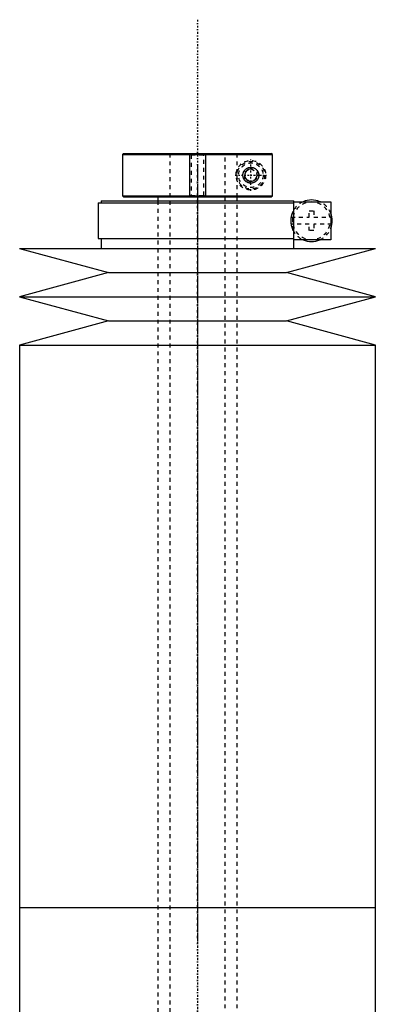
# Model space of a CAD drawing. Extents: x -139 to 602, y -144 to 599.
# Tile 6 of 6: x 505 to 595, y 351 to 599. Entities that reach past the tile are written whole.
import ezdxf

# ---------------------------------------------------------------- set-up
doc = ezdxf.new("R2010")
doc.units = 0
doc.linetypes.add('CENTER', pattern=[1.5, 0.45, -0.5, 0.05, -0.5])
doc.linetypes.add('DASHED', pattern=[2, 1, -1])
for name, color, linetype in [('AM_0', 7, 'CONTINUOUS'), ('AM_10', 7, 'CONTINUOUS'), ('AM_3', 7, 'DASHED'), ('AM_7', 7, 'CENTER')]:
    doc.layers.add(name, color=color, linetype=linetype)

msp = doc.modelspace()

# ---------------------------------------------------------------- linework, layer by layer
at = {"layer": 'AM_0', "color": 7, "linetype": 'CONTINUOUS'}
for p, q in [((531.3, 565.5), (531, 565.2)), ((531, 565.2), (531, 554.8)), ((531, 565.2), (568.99, 565.2)), ((531.3, 565.5), (568.68, 565.5)), ((568.99, 565.2), (568.68, 565.5)), ((568.99, 554.8), (568.99, 565.2)), ((524.85, 553), (524.85, 544)), ((524.85, 553), (574.4, 553)), ((525.65, 553.5), (525.65, 553)), ((525.65, 553.5), (574.35, 553.5)), ((531, 554.8), (531.3, 554.5)), ((531, 554.8), (568.99, 554.8)), ((531.3, 554.5), (568.68, 554.5)), ((540, 554.5), (540, 553.5)), ((560, 553.5), (560, 554.5)), ((568.68, 554.5), (568.99, 554.8)), ((574.35, 553), (574.35, 553.5)), ((574.4, 553.3), (583.75, 553.3)), ((574.4, 543.7), (574.4, 553.3)), ((583.75, 553.3), (583.75, 543.7)), ((524.85, 544), (574.4, 544)), ((525.65, 544), (525.65, 541.5)), ((574.35, 541.5), (574.35, 544)), ((583.75, 543.7), (574.4, 543.7)), ((505, 541.5), (527.5, 535.4)), ((505, 541.5), (595, 541.5)), ((572.5, 535.4), (595, 541.5)), ((527.5, 535.4), (505, 529.3)), ((527.5, 535.4), (572.5, 535.4)), ((595, 529.3), (572.5, 535.4)), ((505, 529.3), (527.5, 523.2)), ((505, 529.3), (595, 529.3)), ((572.5, 523.2), (595, 529.3)), ((527.5, 523.2), (505, 517.1)), ((527.5, 523.2), (572.5, 523.2)), ((595, 517.1), (572.5, 523.2)), ((505, 517.1), (505, 375)), ((505, 517.1), (595, 517.1)), ((595, 375), (595, 517.1)), ((505, 375), (505, 232.9)), ((505, 375), (595, 375)), ((595, 232.9), (595, 375))]:
    msp.add_line(p, q, dxfattribs=at)
msp.add_polyline3d([(561.5, 560, 0), (561.5, 560.01, 0), (561.5, 560.03, 0), (561.5, 560.06, 0), (561.5, 560.07, 0), (561.5, 560.08, 0), (561.5, 560.1, 0), (561.5, 560.13, 0), (561.51, 560.15, 0), (561.51, 560.17, 0), (561.51, 560.2, 0), (561.51, 560.21, 0), (561.51, 560.22, 0), (561.51, 560.24, 0), (561.52, 560.27, 0), (561.52, 560.29, 0), (561.52, 560.31, 0), (561.53, 560.34, 0), (561.53, 560.35, 0), (561.53, 560.36, 0), (561.54, 560.38, 0), (561.54, 560.41, 0), (561.54, 560.42, 0), (561.55, 560.43, 0), (561.55, 560.45, 0), (561.56, 560.47, 0), (561.56, 560.49, 0), (561.56, 560.5, 0), (561.57, 560.52, 0), (561.58, 560.54, 0), (561.58, 560.57, 0), (561.59, 560.59, 0), (561.6, 560.61, 0), (561.6, 560.62, 0), (561.6, 560.63, 0), (561.61, 560.65, 0), (561.62, 560.68, 0), (561.63, 560.7, 0), (561.63, 560.72, 0), (561.64, 560.74, 0), (561.65, 560.75, 0), (561.65, 560.76, 0), (561.66, 560.78, 0), (561.67, 560.81, 0), (561.68, 560.83, 0), (561.69, 560.85, 0), (561.7, 560.87, 0), (561.7, 560.88, 0), (561.71, 560.89, 0), (561.72, 560.91, 0), (561.73, 560.93, 0), (561.74, 560.95, 0), (561.75, 560.97, 0), (561.76, 560.99, 0), (561.77, 561, 0), (561.77, 561.01, 0), (561.78, 561.03, 0), (561.8, 561.05, 0), (561.81, 561.07, 0), (561.82, 561.08, 0), (561.83, 561.1, 0), (561.84, 561.11, 0), (561.84, 561.12, 0), (561.86, 561.14, 0), (561.87, 561.16, 0), (561.87, 561.17, 0), (561.91, 561.22, 0), (561.99, 561.31, 0), (562.07, 561.4, 0), (562.16, 561.49, 0), (562.25, 561.56, 0), (562.35, 561.63, 0), (562.39, 561.67, 0), (562.44, 561.7, 0), (562.54, 561.76, 0), (562.65, 561.81, 0), (562.7, 561.83, 0), (562.75, 561.85, 0), (562.85, 561.89, 0), (562.96, 561.93, 0), (563.01, 561.94, 0), (563.06, 561.95, 0), (563.17, 561.97, 0), (563.27, 561.99, 0), (563.37, 562, 0), (563.47, 562, 0), (563.57, 562, 0), (563.62, 562, 0), (563.67, 561.99, 0), (563.76, 561.98, 0), (563.86, 561.97, 0), (563.96, 561.95, 0), (564.06, 561.92, 0), (564.15, 561.89, 0), (564.2, 561.87, 0), (564.25, 561.85, 0), (564.34, 561.81, 0), (564.44, 561.77, 0), (564.52, 561.72, 0), (564.61, 561.66, 0), (564.7, 561.6, 0), (564.74, 561.57, 0), (564.78, 561.54, 0), (564.86, 561.47, 0), (564.93, 561.4, 0), (565, 561.32, 0), (565.07, 561.24, 0), (565.14, 561.15, 0), (565.17, 561.1, 0), (565.2, 561.05, 0), (565.26, 560.95, 0), (565.29, 560.88, 0), (565.3, 560.87, 0), (565.31, 560.85, 0), (565.32, 560.84, 0), (565.32, 560.83, 0), (565.33, 560.81, 0), (565.34, 560.79, 0), (565.35, 560.77, 0), (565.35, 560.75, 0), (565.36, 560.73, 0), (565.37, 560.72, 0), (565.37, 560.71, 0), (565.38, 560.69, 0), (565.38, 560.67, 0), (565.39, 560.65, 0), (565.4, 560.63, 0), (565.41, 560.61, 0), (565.41, 560.6, 0), (565.41, 560.59, 0), (565.42, 560.57, 0), (565.42, 560.55, 0), (565.43, 560.52, 0), (565.44, 560.5, 0), (565.44, 560.48, 0), (565.44, 560.47, 0), (565.45, 560.46, 0), (565.45, 560.44, 0), (565.46, 560.42, 0), (565.46, 560.41, 0), (565.46, 560.39, 0), (565.46, 560.37, 0), (565.47, 560.35, 0), (565.47, 560.34, 0), (565.47, 560.33, 0), (565.48, 560.31, 0), (565.48, 560.28, 0), (565.48, 560.26, 0), (565.49, 560.24, 0), (565.49, 560.22, 0), (565.49, 560.21, 0), (565.49, 560.19, 0), (565.49, 560.17, 0), (565.49, 560.15, 0), (565.5, 560.13, 0), (565.5, 560.1, 0), (565.5, 560.08, 0), (565.5, 560.07, 0), (565.5, 560.06, 0), (565.5, 560.03, 0), (565.5, 560.01, 0), (565.5, 560, 0), (565.5, 559.99, 0), (565.5, 559.97, 0), (565.5, 559.94, 0), (565.5, 559.93, 0), (565.5, 559.92, 0), (565.5, 559.9, 0), (565.5, 559.87, 0), (565.49, 559.85, 0), (565.49, 559.83, 0), (565.49, 559.81, 0), (565.49, 559.79, 0), (565.49, 559.78, 0), (565.49, 559.76, 0), (565.48, 559.74, 0), (565.48, 559.72, 0), (565.48, 559.69, 0), (565.47, 559.67, 0), (565.47, 559.66, 0), (565.47, 559.65, 0), (565.46, 559.63, 0), (565.46, 559.61, 0), (565.46, 559.59, 0), (565.46, 559.58, 0), (565.45, 559.56, 0), (565.45, 559.54, 0), (565.44, 559.53, 0), (565.44, 559.52, 0), (565.44, 559.5, 0), (565.43, 559.48, 0), (565.42, 559.45, 0), (565.42, 559.43, 0), (565.41, 559.41, 0), (565.41, 559.4, 0), (565.41, 559.39, 0), (565.4, 559.37, 0), (565.39, 559.35, 0), (565.38, 559.33, 0), (565.38, 559.31, 0), (565.37, 559.29, 0), (565.37, 559.28, 0), (565.36, 559.27, 0), (565.35, 559.25, 0), (565.35, 559.23, 0), (565.34, 559.21, 0), (565.33, 559.19, 0), (565.32, 559.17, 0), (565.32, 559.16, 0), (565.31, 559.15, 0), (565.3, 559.13, 0), (565.29, 559.12, 0), (565.26, 559.05, 0), (565.2, 558.95, 0), (565.17, 558.9, 0), (565.14, 558.85, 0), (565.07, 558.76, 0), (565, 558.68, 0), (564.93, 558.6, 0), (564.86, 558.53, 0), (564.78, 558.46, 0), (564.74, 558.43, 0), (564.7, 558.4, 0), (564.61, 558.34, 0), (564.52, 558.28, 0), (564.44, 558.23, 0), (564.34, 558.19, 0), (564.25, 558.15, 0), (564.2, 558.13, 0), (564.15, 558.11, 0), (564.06, 558.08, 0), (563.96, 558.05, 0), (563.86, 558.03, 0), (563.76, 558.02, 0), (563.67, 558.01, 0), (563.62, 558, 0), (563.57, 558, 0), (563.47, 558, 0), (563.37, 558, 0), (563.27, 558.01, 0), (563.17, 558.03, 0), (563.06, 558.05, 0), (563.01, 558.06, 0), (562.96, 558.07, 0), (562.85, 558.11, 0), (562.75, 558.15, 0), (562.7, 558.17, 0), (562.65, 558.19, 0), (562.54, 558.24, 0), (562.44, 558.3, 0), (562.39, 558.33, 0), (562.35, 558.37, 0), (562.25, 558.44, 0), (562.16, 558.51, 0), (562.07, 558.6, 0), (561.99, 558.69, 0), (561.91, 558.78, 0), (561.87, 558.83, 0), (561.87, 558.84, 0), (561.86, 558.86, 0), (561.84, 558.88, 0), (561.84, 558.89, 0), (561.83, 558.9, 0), (561.82, 558.92, 0), (561.81, 558.93, 0), (561.8, 558.95, 0), (561.78, 558.97, 0), (561.77, 558.99, 0), (561.77, 559, 0), (561.76, 559.01, 0), (561.75, 559.03, 0), (561.74, 559.05, 0), (561.73, 559.07, 0), (561.72, 559.09, 0), (561.71, 559.11, 0), (561.7, 559.12, 0), (561.7, 559.13, 0), (561.69, 559.15, 0), (561.68, 559.17, 0), (561.67, 559.19, 0), (561.66, 559.22, 0), (561.65, 559.24, 0), (561.65, 559.25, 0), (561.64, 559.26, 0), (561.63, 559.28, 0), (561.63, 559.3, 0), (561.62, 559.32, 0), (561.61, 559.35, 0), (561.6, 559.37, 0), (561.6, 559.38, 0), (561.6, 559.39, 0), (561.59, 559.41, 0), (561.58, 559.43, 0), (561.58, 559.46, 0), (561.57, 559.48, 0), (561.56, 559.5, 0), (561.56, 559.51, 0), (561.56, 559.53, 0), (561.55, 559.55, 0), (561.55, 559.57, 0), (561.54, 559.58, 0), (561.54, 559.59, 0), (561.54, 559.62, 0), (561.53, 559.64, 0), (561.53, 559.65, 0), (561.53, 559.66, 0), (561.52, 559.69, 0), (561.52, 559.71, 0), (561.52, 559.73, 0), (561.51, 559.76, 0), (561.51, 559.78, 0), (561.51, 559.79, 0), (561.51, 559.8, 0), (561.51, 559.83, 0), (561.51, 559.85, 0), (561.5, 559.87, 0), (561.5, 559.9, 0), (561.5, 559.92, 0), (561.5, 559.93, 0), (561.5, 559.94, 0), (561.5, 559.97, 0), (561.5, 559.99, 0), (561.5, 560, 0)], dxfattribs=at)
for start, end in [(66.1045, 113.8955), (338.9605, 21.0395), (246.1045, 293.8955)]:
    msp.add_arc((578.85, 548.5), 5.25, start, end, dxfattribs=at)
at = {"layer": 'AM_10', "color": 7, "linetype": 'CONTINUOUS'}
for p, q in [((548, 565.5), (548, 554.5)), ((552, 565.5), (552, 554.5))]:
    msp.add_line(p, q, dxfattribs=at)
msp.add_arc((563.5, 560), 1.57, 75, 15, dxfattribs=at)
at = {"layer": 'AM_3', "color": 6, "linetype": 'DASHED'}
for p, q in [((543, 565.5), (543, -110.5)), ((548, 565.5), (548.38, 565.12)), ((548.38, 565.12), (548.38, 554.88)), ((548.38, 565.12), (551.62, 565.12)), ((551.62, 565.12), (552, 565.5)), ((551.62, 554.88), (551.62, 565.12)), ((557, -110.5), (557, 565.5)), ((559.97, 565.5), (559.97, 554.5)), ((560, 554.5), (560, 565.5)), ((562, 560.87), (563.5, 561.73)), ((562, 559.13), (562, 560.87)), ((563.5, 561.73), (565, 560.87)), ((565, 560.87), (565, 559.13)), ((563.5, 558.27), (562, 559.13)), ((565, 559.13), (563.5, 558.27)), ((548.38, 554.88), (548, 554.5)), ((548.38, 554.88), (551.62, 554.88)), ((552, 554.5), (551.62, 554.88)), ((540, 553.5), (540, -70.5)), ((560, -80.5), (560, 553.5)), ((574.16, 546.15), (574.16, 550.85)), ((578.25, 551), (579.45, 551)), ((578.25, 549.4), (578.25, 551)), ((579.45, 551), (579.45, 549.4)), ((573.68, 549.4), (578.25, 549.4)), ((578.25, 547.6), (573.68, 547.6)), ((578.25, 546), (578.25, 547.6)), ((579.45, 549.4), (584.02, 549.4)), ((579.45, 547.6), (579.45, 546)), ((584.02, 547.6), (579.45, 547.6)), ((579.45, 546), (578.25, 546))]:
    msp.add_line(p, q, dxfattribs=at)
msp.add_polyline3d([(574.16, 550.85, 0), (574.11, 550.76, 0), (574.06, 550.66, 0), (574.05, 550.62, 0), (574.03, 550.59, 0), (574.03, 550.57, 0), (574.02, 550.56, 0), (574.01, 550.52, 0), (573.99, 550.49, 0), (573.98, 550.46, 0), (573.96, 550.42, 0), (573.95, 550.38, 0), (573.94, 550.37, 0), (573.94, 550.35, 0), (573.92, 550.31, 0), (573.91, 550.27, 0), (573.9, 550.26, 0), (573.9, 550.24, 0), (573.88, 550.2, 0), (573.87, 550.16, 0), (573.86, 550.14, 0), (573.86, 550.12, 0), (573.84, 550.08, 0), (573.83, 550.04, 0), (573.82, 550, 0), (573.81, 549.96, 0), (573.8, 549.92, 0), (573.79, 549.9, 0), (573.78, 549.88, 0), (573.77, 549.83, 0), (573.76, 549.79, 0), (573.75, 549.75, 0), (573.74, 549.7, 0), (573.73, 549.66, 0), (573.72, 549.63, 0), (573.72, 549.61, 0), (573.71, 549.56, 0), (573.7, 549.51, 0), (573.69, 549.46, 0), (573.68, 549.41, 0), (573.67, 549.36, 0), (573.67, 549.33, 0), (573.66, 549.3, 0), (573.65, 549.25, 0), (573.65, 549.2, 0), (573.64, 549.14, 0), (573.63, 549.09, 0), (573.63, 549.03, 0), (573.62, 549, 0), (573.62, 548.98, 0), (573.62, 548.92, 0), (573.61, 548.86, 0), (573.61, 548.81, 0), (573.61, 548.75, 0), (573.6, 548.69, 0), (573.6, 548.67, 0), (573.6, 548.64, 0), (573.6, 548.58, 0), (573.6, 548.53, 0), (573.6, 548.5, 0), (573.6, 548.47, 0), (573.6, 548.42, 0), (573.6, 548.36, 0), (573.6, 548.33, 0), (573.6, 548.31, 0), (573.61, 548.25, 0), (573.61, 548.19, 0), (573.61, 548.14, 0), (573.62, 548.08, 0), (573.62, 548.02, 0), (573.62, 548, 0), (573.63, 547.97, 0), (573.63, 547.91, 0), (573.64, 547.86, 0), (573.65, 547.8, 0), (573.65, 547.75, 0), (573.66, 547.7, 0), (573.67, 547.67, 0), (573.67, 547.64, 0), (573.68, 547.59, 0), (573.69, 547.54, 0), (573.7, 547.49, 0), (573.71, 547.44, 0), (573.72, 547.39, 0), (573.72, 547.37, 0), (573.73, 547.34, 0), (573.74, 547.3, 0), (573.75, 547.25, 0), (573.76, 547.21, 0), (573.77, 547.17, 0), (573.78, 547.12, 0), (573.79, 547.1, 0), (573.8, 547.08, 0), (573.81, 547.04, 0), (573.82, 547, 0), (573.83, 546.96, 0), (573.84, 546.92, 0), (573.86, 546.88, 0), (573.86, 546.86, 0), (573.87, 546.84, 0), (573.88, 546.8, 0), (573.9, 546.76, 0), (573.9, 546.74, 0), (573.91, 546.73, 0), (573.92, 546.69, 0), (573.94, 546.65, 0), (573.94, 546.63, 0), (573.95, 546.62, 0), (573.96, 546.58, 0), (573.98, 546.54, 0), (573.99, 546.51, 0), (574.01, 546.48, 0), (574.02, 546.44, 0), (574.03, 546.43, 0), (574.03, 546.41, 0), (574.05, 546.38, 0), (574.06, 546.34, 0), (574.11, 546.24, 0), (574.16, 546.15, 0)], dxfattribs=at)
for radius in [3.75, 3.5, 3.1, 2]:
    msp.add_circle((563.5, 560), radius, dxfattribs=at)
for radius, start, end in [(5.25, 113.8955, 153.3873), (4.75, 10.9221, 169.0779), (5.25, 21.0395, 66.1045), (4.75, 190.9221, 349.0779), (5.25, 206.6127, 246.1045), (5.25, 293.8955, 338.9605)]:
    msp.add_arc((578.85, 548.5), radius, start, end, dxfattribs=at)
at = {"layer": 'AM_7', "color": 4, "linetype": 'CENTER'}
for p, q in [((550, 599.3), (550, -144.3)), ((550, 562.42), (550, 366.07)), ((563.5, 556.06), (563.5, 563.94)), ((559.56, 560), (567.44, 560)), ((550, 383.93), (550, 187.57))]:
    msp.add_line(p, q, dxfattribs=at)

doc.saveas('drawing.dxf')
